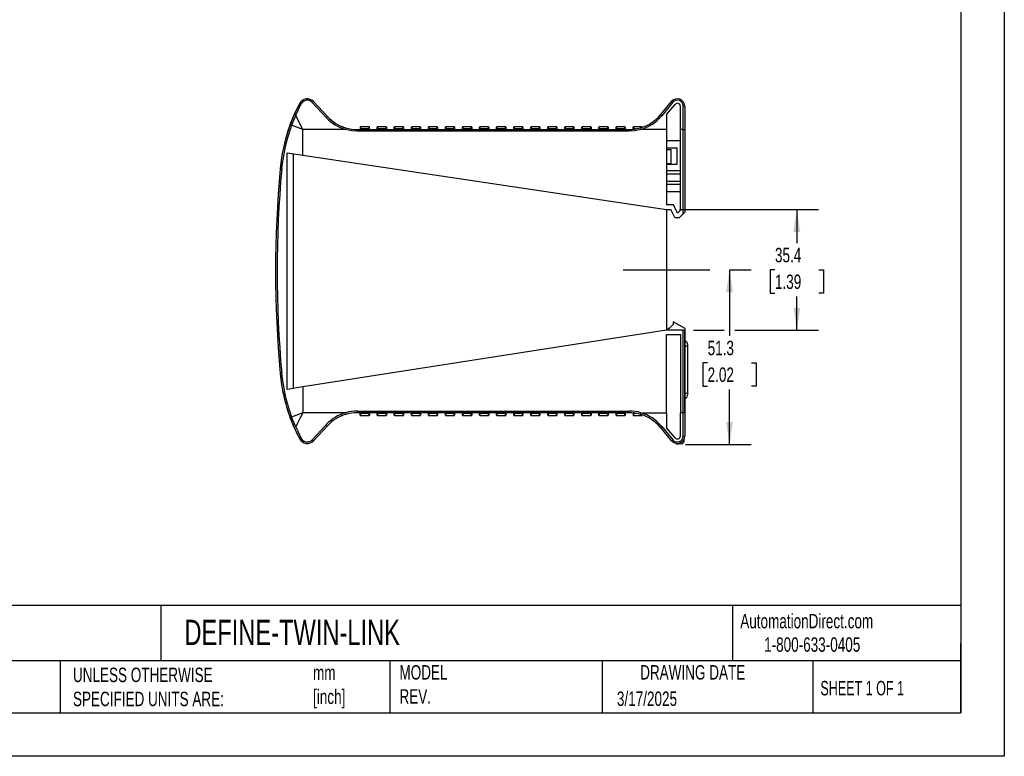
# Model space of a CAD drawing. Header units: millimetres. Extents: x 0 to 559, y 0 to 432.
# Tile 2 of 3: x 270 to 559, y 0 to 216. Entities that reach past the tile are written whole.
import ezdxf

# ---------------------------------------------------------------- set-up
doc = ezdxf.new("R2010")
doc.units = ezdxf.units.MM
doc.header["$LTSCALE"] = 2
doc.linetypes.add('CENTERX2', pattern=[20.32, 12.7, -2.54, 2.54, -2.54])
doc.layers.add('CENTER', color=40, linetype='CENTERX2')
doc.layers.add('DIMENSIONS', color=140, linetype='Continuous', lineweight=25)
doc.layers.add('TEXT', color=140, linetype='Continuous', lineweight=25)
doc.styles.add('SLDTEXTSTYLE0', font='TXT', dxfattribs={"width": 0.7})
doc.styles.add('SLDTEXTSTYLE1', font='TXT', dxfattribs={"width": 0.65})
doc.dimstyles.new('SLDDIMSTYLE1', dxfattribs={"dimtxt": 4.316016, "dimasz": 6.604, "dimexe": 0, "dimexo": 0.0625, "dimgap": 1.079004, "dimtad": 0, "dimtih": 1, "dimtoh": 1, "dimdec": 1, "dimrnd": 1e-09, "dimzin": 12, "dimdsep": 46, "dimtxsty": 'SLDTEXTSTYLE0', "dimsah": 1, "dimcen": 0.09, "dimadec": 0, "dimazin": 3, "dimtfac": 1, "dimtdec": 1, "dimtofl": 0, "dimtmove": 0, "dimatfit": 3, "dimfxl": 0, "dimfrac": 2, "dimtolj": 1, "dimtzin": 12, "dimarcsym": 0})

# ---------------------------------------------------------------- blocks, each defined once
blk = doc.blocks.new('_D_2')
at = {"layer": 'DIMENSIONS'}
for p, q in [((463.59, 160.31), (504.33, 160.31)), ((497.98, 160.31), (497.98, 150.44)), ((491.56, 142.61), (490.11, 142.61)), ((490.11, 142.61), (490.11, 135.76)), ((504.39, 142.61), (505.84, 142.61)), ((505.84, 142.61), (505.84, 135.76)), ((490.11, 135.76), (491.56, 135.76)), ((505.84, 135.76), (504.39, 135.76)), ((497.98, 124.91), (497.98, 134.79)), ((467.69, 124.91), (476.71, 124.91)), ((479.76, 124.91), (504.33, 124.91))]:
    blk.add_line(p, q, dxfattribs=at)
for points in [[(497.98, 160.31), (496.96, 153.71), (498.99, 153.71)], [(497.98, 124.91), (498.99, 131.52), (496.96, 131.52)]]:
    blk.add_solid(points, dxfattribs=at)
at = {"layer": 'DIMENSIONS', "char_height": 4.233, "attachment_point": 1, "style": 'SLDTEXTSTYLE0'}
for s, insert in [('35.4', (491.56, 149.04)), ('1.39', (491.56, 141.21))]:
    blk.add_mtext(s, dxfattribs=dict(at, insert=insert))
blk = doc.blocks.new('_D_3')
at = {"layer": 'DIMENSIONS'}
for p, q in [((478.24, 142.61), (478.24, 123.21)), ((478.34, 142.61), (484.59, 142.61)), ((471.82, 115.38), (470.38, 115.38)), ((470.38, 115.38), (470.38, 108.52)), ((484.65, 115.38), (486.1, 115.38)), ((486.1, 115.38), (486.1, 108.52)), ((470.38, 108.52), (471.82, 108.52)), ((478.24, 91.36), (478.24, 107.55)), ((486.1, 108.52), (484.65, 108.52)), ((465.37, 91.36), (484.59, 91.36))]:
    blk.add_line(p, q, dxfattribs=at)
for points in [[(478.24, 142.61), (477.22, 136.01), (479.25, 136.01)], [(478.24, 91.36), (479.25, 97.97), (477.22, 97.97)]]:
    blk.add_solid(points, dxfattribs=at)
at = {"layer": 'DIMENSIONS', "char_height": 4.233, "attachment_point": 1, "style": 'SLDTEXTSTYLE0'}
for s, insert in [('51.3', (471.82, 121.8)), ('2.02', (471.82, 113.98))]:
    blk.add_mtext(s, dxfattribs=dict(at, insert=insert))

msp = doc.modelspace()

# ---------------------------------------------------------------- linework, layer by layer
at = {"color": 7, "linetype": 'Continuous'}
for p, q in [((558.8, 431.81), (558.8, 0.01)), ((558.8, 0.01), (0, 0.01))]:
    msp.add_line(p, q, dxfattribs=at)
for p, q in [((350.6, 188.06), (352.23, 191.4)), ((351.06, 187.9), (352.67, 191.24)), ((359.99, 187.23), (355.9, 191.66)), ((356.26, 191.92), (360.36, 187.53)), ((457.97, 188), (461.26, 191.93)), ((461.64, 191.69), (458.35, 187.72)), ((459.8, 188.16), (462.26, 191.09)), ((464.65, 183.71), (464.65, 190.59)), ((349.42, 185.16), (350.6, 188.06)), ((351.06, 187.9), (349.86, 184.99)), ((459.8, 188.16), (459.8, 183.71)), ((463.85, 183.71), (463.85, 190.51)), ((465.15, 190.51), (465.15, 183.71)), ((353.15, 183.71), (349.86, 184.99)), ((353.15, 176.23), (353.15, 183.71)), ((365.63, 183.71), (353.15, 183.71)), ((365.77, 184.19), (365.63, 183.71)), ((369.13, 183.21), (369.13, 183.71)), ((369.13, 183.71), (448.77, 183.71)), ((448.77, 183.21), (369.13, 183.21)), ((369.96, 184.43), (369.96, 183.77)), ((369.96, 183.79), (369.96, 183.77)), ((369.96, 183.79), (372.63, 183.79)), ((369.96, 183.71), (369.96, 183.77)), ((372.54, 184.53), (370.06, 184.53)), ((370.06, 184.53), (370.06, 183.89)), ((372.54, 183.89), (370.06, 183.89)), ((372.54, 183.89), (372.54, 184.53)), ((372.64, 183.77), (372.63, 183.79)), ((372.64, 183.77), (372.64, 184.43)), ((372.64, 183.77), (372.64, 183.71)), ((374.96, 183.77), (374.96, 184.43)), ((374.96, 183.77), (374.96, 183.79)), ((377.63, 183.79), (374.96, 183.79)), ((374.96, 183.71), (374.96, 183.77)), ((377.54, 184.53), (375.06, 184.53)), ((375.06, 184.53), (375.06, 183.89)), ((377.54, 183.89), (375.06, 183.89)), ((377.54, 183.89), (377.54, 184.53)), ((377.63, 183.79), (377.64, 183.77)), ((377.64, 184.43), (377.64, 183.77)), ((377.64, 183.77), (377.64, 183.71)), ((379.96, 183.77), (379.96, 184.43)), ((379.96, 183.77), (379.96, 183.79)), ((382.63, 183.79), (379.96, 183.79)), ((379.96, 183.71), (379.96, 183.77)), ((382.54, 184.53), (380.06, 184.53)), ((380.06, 184.53), (380.06, 183.89)), ((382.54, 183.89), (380.06, 183.89)), ((382.54, 183.89), (382.54, 184.53)), ((382.63, 183.79), (382.64, 183.77)), ((382.64, 184.43), (382.64, 183.77)), ((382.64, 183.77), (382.64, 183.71)), ((384.96, 183.77), (384.96, 184.43)), ((384.96, 183.77), (384.96, 183.79)), ((387.63, 183.79), (384.96, 183.79)), ((384.96, 183.71), (384.96, 183.77)), ((387.54, 184.53), (385.06, 184.53)), ((385.06, 184.53), (385.06, 183.89)), ((387.54, 183.89), (385.06, 183.89)), ((387.54, 183.89), (387.54, 184.53)), ((387.63, 183.79), (387.64, 183.77)), ((387.64, 184.43), (387.64, 183.77)), ((387.64, 183.77), (387.64, 183.71)), ((389.96, 183.77), (389.96, 184.43)), ((389.96, 183.77), (389.96, 183.79)), ((392.63, 183.79), (389.96, 183.79)), ((389.96, 183.71), (389.96, 183.77)), ((392.54, 184.53), (390.06, 184.53)), ((390.06, 184.53), (390.06, 183.89)), ((392.54, 183.89), (390.06, 183.89)), ((392.54, 183.89), (392.54, 184.53)), ((392.63, 183.79), (392.64, 183.77)), ((392.64, 184.43), (392.64, 183.77)), ((392.64, 183.77), (392.64, 183.71)), ((394.96, 183.77), (394.96, 184.43)), ((394.96, 183.77), (394.96, 183.79)), ((397.63, 183.79), (394.96, 183.79)), ((394.96, 183.71), (394.96, 183.77)), ((397.54, 184.53), (395.06, 184.53)), ((395.06, 184.53), (395.06, 183.89)), ((397.54, 183.89), (395.06, 183.89)), ((397.54, 183.89), (397.54, 184.53)), ((397.63, 183.79), (397.64, 183.77)), ((397.64, 184.43), (397.64, 183.77)), ((397.64, 183.77), (397.64, 183.71)), ((399.96, 183.77), (399.96, 184.43)), ((399.96, 183.77), (399.96, 183.79)), ((402.63, 183.79), (399.96, 183.79)), ((399.96, 183.71), (399.96, 183.77)), ((402.54, 184.53), (400.06, 184.53)), ((400.06, 184.53), (400.06, 183.89)), ((402.54, 183.89), (400.06, 183.89)), ((402.54, 183.89), (402.54, 184.53)), ((402.63, 183.79), (402.64, 183.77)), ((402.64, 184.43), (402.64, 183.77)), ((402.64, 183.77), (402.64, 183.71)), ((404.96, 183.77), (404.96, 184.43)), ((404.96, 183.77), (404.96, 183.79)), ((407.63, 183.79), (404.96, 183.79)), ((404.96, 183.71), (404.96, 183.77)), ((407.54, 184.53), (405.06, 184.53)), ((405.06, 184.53), (405.06, 183.89)), ((407.54, 183.89), (405.06, 183.89)), ((407.54, 183.89), (407.54, 184.53)), ((407.63, 183.79), (407.64, 183.77)), ((407.64, 184.43), (407.64, 183.77)), ((407.64, 183.77), (407.64, 183.71)), ((409.96, 183.77), (409.96, 184.43)), ((409.96, 183.77), (409.96, 183.79)), ((412.63, 183.79), (409.96, 183.79)), ((409.96, 183.71), (409.96, 183.77)), ((412.54, 184.53), (410.06, 184.53)), ((410.06, 184.53), (410.06, 183.89)), ((412.54, 183.89), (410.06, 183.89)), ((412.54, 183.89), (412.54, 184.53)), ((412.63, 183.79), (412.64, 183.77)), ((412.64, 184.43), (412.64, 183.77)), ((412.64, 183.77), (412.64, 183.71)), ((414.96, 183.77), (414.96, 184.43)), ((414.96, 183.77), (414.96, 183.79)), ((417.63, 183.79), (414.96, 183.79)), ((414.96, 183.71), (414.96, 183.77)), ((417.54, 184.53), (415.06, 184.53)), ((415.06, 184.53), (415.06, 183.89)), ((417.54, 183.89), (415.06, 183.89)), ((417.54, 183.89), (417.54, 184.53)), ((417.63, 183.79), (417.64, 183.77)), ((417.64, 184.43), (417.64, 183.77)), ((417.64, 183.77), (417.64, 183.71)), ((419.96, 183.77), (419.96, 184.43)), ((419.96, 183.77), (419.96, 183.79)), ((422.63, 183.79), (419.96, 183.79)), ((419.96, 183.71), (419.96, 183.77)), ((422.54, 184.53), (420.06, 184.53)), ((420.06, 184.53), (420.06, 183.89)), ((422.54, 183.89), (420.06, 183.89)), ((422.54, 183.89), (422.54, 184.53)), ((422.63, 183.79), (422.64, 183.77)), ((422.64, 184.43), (422.64, 183.77)), ((422.64, 183.77), (422.64, 183.71)), ((424.96, 183.77), (424.96, 184.43)), ((424.96, 183.77), (424.96, 183.79)), ((427.63, 183.79), (424.96, 183.79)), ((424.96, 183.71), (424.96, 183.77)), ((427.54, 184.53), (425.06, 184.53)), ((425.06, 184.53), (425.06, 183.89)), ((427.54, 183.89), (425.06, 183.89)), ((427.54, 183.89), (427.54, 184.53)), ((427.63, 183.79), (427.64, 183.77)), ((427.64, 184.43), (427.64, 183.77)), ((427.64, 183.77), (427.64, 183.71)), ((429.96, 183.77), (429.96, 184.43)), ((429.96, 183.77), (429.96, 183.79)), ((432.63, 183.79), (429.96, 183.79)), ((429.96, 183.71), (429.96, 183.77)), ((432.54, 184.53), (430.06, 184.53)), ((430.06, 184.53), (430.06, 183.89)), ((432.54, 183.89), (430.06, 183.89)), ((432.54, 183.89), (432.54, 184.53)), ((432.63, 183.79), (432.64, 183.77)), ((432.64, 184.43), (432.64, 183.77)), ((432.64, 183.77), (432.64, 183.71)), ((434.96, 183.77), (434.96, 184.43)), ((434.96, 183.77), (434.96, 183.79)), ((437.63, 183.79), (434.96, 183.79)), ((434.96, 183.71), (434.96, 183.77)), ((437.54, 184.53), (435.06, 184.53)), ((435.06, 184.53), (435.06, 183.89)), ((437.54, 183.89), (435.06, 183.89)), ((437.54, 183.89), (437.54, 184.53)), ((437.63, 183.79), (437.64, 183.77)), ((437.64, 184.43), (437.64, 183.77)), ((437.64, 183.77), (437.64, 183.71)), ((439.96, 183.77), (439.96, 184.43)), ((439.96, 183.77), (439.96, 183.79)), ((442.63, 183.79), (439.96, 183.79)), ((439.96, 183.71), (439.96, 183.77)), ((442.54, 184.53), (440.06, 184.53)), ((440.06, 184.53), (440.06, 183.89)), ((442.54, 183.89), (440.06, 183.89)), ((442.54, 183.89), (442.54, 184.53)), ((442.63, 183.79), (442.64, 183.77)), ((442.64, 184.43), (442.64, 183.77)), ((442.64, 183.77), (442.64, 183.71)), ((444.96, 183.77), (444.96, 184.43)), ((444.96, 183.77), (444.96, 183.79)), ((447.63, 183.79), (444.96, 183.79)), ((444.96, 183.71), (444.96, 183.77)), ((447.54, 184.53), (445.06, 184.53)), ((445.06, 184.53), (445.06, 183.89)), ((447.54, 183.89), (445.06, 183.89)), ((447.54, 183.89), (447.54, 184.53)), ((447.63, 183.79), (447.64, 183.77)), ((447.64, 184.43), (447.64, 183.77)), ((447.64, 183.77), (447.64, 183.71)), ((448.77, 183.71), (448.77, 183.21)), ((449.96, 183.77), (449.96, 184.43)), ((449.96, 183.77), (449.96, 183.79)), ((450.15, 183.79), (449.96, 183.79)), ((452.54, 184.53), (450.06, 184.53)), ((450.06, 184.53), (450.06, 183.89)), ((450.82, 183.89), (450.06, 183.89)), ((452.13, 184.19), (452.27, 183.71)), ((459.8, 183.71), (452.27, 183.71)), ((452.54, 184.36), (452.54, 184.53)), ((459.8, 183.71), (459.8, 161.61)), ((463.85, 160.05), (463.85, 183.71)), ((464.65, 183.71), (463.85, 183.71)), ((464.65, 159.01), (464.65, 183.71)), ((464.65, 183.71), (465.15, 183.71)), ((465.15, 183.71), (465.15, 159.51)), ((463.85, 180.36), (459.8, 180.36)), ((348.59, 107.53), (348.59, 176.9)), ((348.59, 176.9), (353.15, 176.23)), ((350.44, 107.82), (350.44, 176.63)), ((353.15, 176.23), (459.8, 160.31)), ((459.8, 178.37), (462.76, 178.37)), ((461.17, 177.76), (459.8, 177.76)), ((461.17, 173.76), (461.17, 177.76)), ((462.76, 178.37), (462.76, 173.51)), ((459.8, 173.76), (461.17, 173.76)), ((462.76, 173.51), (459.8, 173.51)), ((459.8, 171.71), (463.85, 171.71)), ((459.8, 170.71), (463.85, 170.71)), ((459.8, 168.61), (463.85, 168.61)), ((463.85, 167.61), (459.8, 167.61)), ((459.8, 165.51), (463.85, 165.51)), ((461.86, 161.61), (459.8, 161.61)), ((459.8, 160.31), (461.05, 160.31)), ((459.8, 160.31), (459.8, 124.91)), ((462.22, 157.91), (461.05, 160.31)), ((463.02, 159.23), (461.86, 161.61)), ((463.85, 160.05), (463.02, 159.23)), ((464.65, 159.01), (463.55, 157.91)), ((462.22, 157.91), (463.55, 157.91)), ((461.73, 127.31), (461.73, 126.56)), ((465.23, 125.36), (461.73, 127.31)), ((459.8, 124.91), (353.15, 108.25)), ((464.65, 124.91), (459.8, 124.91)), ((460.53, 125.36), (460.23, 125.36)), ((460.23, 125.36), (460.23, 124.91)), ((460.53, 125.36), (461.73, 126.56)), ((464.65, 100.71), (464.65, 124.91)), ((464.65, 124.91), (465.15, 124.91)), ((465.15, 100.71), (465.15, 124.91)), ((465.23, 98.86), (465.23, 125.36)), ((459.8, 123.61), (463.85, 123.61)), ((459.8, 100.71), (459.8, 123.61)), ((463.85, 123.61), (463.85, 100.71)), ((465.23, 120.36), (465.98, 120.36)), ((465.98, 120.36), (465.98, 120.57)), ((465.98, 106.36), (465.98, 120.36)), ((353.15, 108.25), (348.59, 107.53)), ((353.15, 108.25), (353.15, 100.71)), ((465.98, 106.36), (465.23, 106.36)), ((465.98, 106.36), (465.98, 106.16)), ((369.13, 101.21), (448.77, 101.21)), ((369.13, 101.21), (369.13, 100.71)), ((448.77, 100.71), (448.77, 101.21)), ((350.6, 96.37), (349.42, 99.27)), ((353.15, 100.71), (349.86, 99.44)), ((351.06, 96.53), (349.86, 99.44)), ((365.63, 100.71), (353.15, 100.71)), ((365.77, 100.23), (365.63, 100.71)), ((448.77, 100.71), (369.13, 100.71)), ((369.96, 100.66), (369.96, 100.71)), ((369.96, 100.63), (369.96, 100.66)), ((369.96, 100), (369.96, 100.66)), ((369.96, 100.63), (372.63, 100.63)), ((370.06, 100.54), (372.54, 100.54)), ((370.06, 100.54), (370.06, 99.9)), ((370.06, 99.9), (372.54, 99.9)), ((372.54, 99.9), (372.54, 100.54)), ((372.64, 100.66), (372.63, 100.63)), ((372.64, 100.71), (372.64, 100.66)), ((372.64, 100.66), (372.64, 100)), ((374.96, 100.66), (374.96, 100.71)), ((374.96, 100.63), (374.96, 100.66)), ((374.96, 100), (374.96, 100.66)), ((374.96, 100.63), (377.63, 100.63)), ((375.06, 100.54), (377.54, 100.54)), ((375.06, 100.54), (375.06, 99.9)), ((375.06, 99.9), (377.54, 99.9)), ((377.54, 99.9), (377.54, 100.54)), ((377.64, 100.66), (377.63, 100.63)), ((377.64, 100.71), (377.64, 100.66)), ((377.64, 100.66), (377.64, 100)), ((379.96, 100.66), (379.96, 100.71)), ((379.96, 100.63), (379.96, 100.66)), ((379.96, 100), (379.96, 100.66)), ((379.96, 100.63), (382.63, 100.63)), ((380.06, 100.54), (382.54, 100.54)), ((380.06, 100.54), (380.06, 99.9)), ((380.06, 99.9), (382.54, 99.9)), ((382.54, 99.9), (382.54, 100.54)), ((382.64, 100.66), (382.63, 100.63)), ((382.64, 100.71), (382.64, 100.66)), ((382.64, 100.66), (382.64, 100)), ((384.96, 100.66), (384.96, 100.71)), ((384.96, 100.63), (384.96, 100.66)), ((384.96, 100), (384.96, 100.66)), ((384.96, 100.63), (387.63, 100.63)), ((385.06, 100.54), (387.54, 100.54)), ((385.06, 100.54), (385.06, 99.9)), ((385.06, 99.9), (387.54, 99.9)), ((387.54, 99.9), (387.54, 100.54)), ((387.64, 100.66), (387.63, 100.63)), ((387.64, 100.71), (387.64, 100.66)), ((387.64, 100.66), (387.64, 100)), ((389.96, 100.66), (389.96, 100.71)), ((389.96, 100.63), (389.96, 100.66)), ((389.96, 100), (389.96, 100.66)), ((389.96, 100.63), (392.63, 100.63)), ((390.06, 100.54), (392.54, 100.54)), ((390.06, 100.54), (390.06, 99.9)), ((390.06, 99.9), (392.54, 99.9)), ((392.54, 99.9), (392.54, 100.54)), ((392.64, 100.66), (392.63, 100.63)), ((392.64, 100.71), (392.64, 100.66)), ((392.64, 100.66), (392.64, 100)), ((394.96, 100.66), (394.96, 100.71)), ((394.96, 100.63), (394.96, 100.66)), ((394.96, 100), (394.96, 100.66)), ((394.96, 100.63), (397.63, 100.63)), ((395.06, 100.54), (397.54, 100.54)), ((395.06, 100.54), (395.06, 99.9)), ((395.06, 99.9), (397.54, 99.9)), ((397.54, 99.9), (397.54, 100.54)), ((397.64, 100.66), (397.63, 100.63)), ((397.64, 100.71), (397.64, 100.66)), ((397.64, 100.66), (397.64, 100)), ((399.96, 100.66), (399.96, 100.71)), ((399.96, 100.63), (399.96, 100.66)), ((399.96, 100), (399.96, 100.66)), ((399.96, 100.63), (402.63, 100.63)), ((400.06, 100.54), (402.54, 100.54)), ((400.06, 100.54), (400.06, 99.9)), ((400.06, 99.9), (402.54, 99.9)), ((402.54, 99.9), (402.54, 100.54)), ((402.64, 100.66), (402.63, 100.63)), ((402.64, 100.71), (402.64, 100.66)), ((402.64, 100.66), (402.64, 100)), ((404.96, 100.66), (404.96, 100.71)), ((404.96, 100.63), (404.96, 100.66)), ((404.96, 100), (404.96, 100.66)), ((404.96, 100.63), (407.63, 100.63)), ((405.06, 100.54), (407.54, 100.54)), ((405.06, 100.54), (405.06, 99.9)), ((405.06, 99.9), (407.54, 99.9)), ((407.54, 99.9), (407.54, 100.54)), ((407.64, 100.66), (407.63, 100.63)), ((407.64, 100.71), (407.64, 100.66)), ((407.64, 100.66), (407.64, 100)), ((409.96, 100.66), (409.96, 100.71)), ((409.96, 100.63), (409.96, 100.66)), ((409.96, 100), (409.96, 100.66)), ((409.96, 100.63), (412.63, 100.63)), ((410.06, 100.54), (412.54, 100.54)), ((410.06, 100.54), (410.06, 99.9)), ((410.06, 99.9), (412.54, 99.9)), ((412.54, 99.9), (412.54, 100.54)), ((412.64, 100.66), (412.63, 100.63)), ((412.64, 100.71), (412.64, 100.66)), ((412.64, 100.66), (412.64, 100)), ((414.96, 100.66), (414.96, 100.71)), ((414.96, 100.63), (414.96, 100.66)), ((414.96, 100), (414.96, 100.66)), ((414.96, 100.63), (417.63, 100.63)), ((415.06, 100.54), (417.54, 100.54)), ((415.06, 100.54), (415.06, 99.9)), ((415.06, 99.9), (417.54, 99.9)), ((417.54, 99.9), (417.54, 100.54)), ((417.64, 100.66), (417.63, 100.63)), ((417.64, 100.71), (417.64, 100.66)), ((417.64, 100.66), (417.64, 100)), ((419.96, 100.66), (419.96, 100.71)), ((419.96, 100.63), (419.96, 100.66)), ((419.96, 100), (419.96, 100.66)), ((419.96, 100.63), (422.63, 100.63)), ((420.06, 100.54), (422.54, 100.54)), ((420.06, 100.54), (420.06, 99.9)), ((420.06, 99.9), (422.54, 99.9)), ((422.54, 99.9), (422.54, 100.54)), ((422.64, 100.66), (422.63, 100.63)), ((422.64, 100.71), (422.64, 100.66)), ((422.64, 100.66), (422.64, 100)), ((424.96, 100.66), (424.96, 100.71)), ((424.96, 100.63), (424.96, 100.66)), ((424.96, 100), (424.96, 100.66)), ((424.96, 100.63), (427.63, 100.63)), ((425.06, 100.54), (427.54, 100.54)), ((425.06, 100.54), (425.06, 99.9)), ((425.06, 99.9), (427.54, 99.9)), ((427.54, 99.9), (427.54, 100.54)), ((427.64, 100.66), (427.63, 100.63)), ((427.64, 100.71), (427.64, 100.66)), ((427.64, 100.66), (427.64, 100)), ((429.96, 100.66), (429.96, 100.71)), ((429.96, 100.63), (429.96, 100.66)), ((429.96, 100), (429.96, 100.66)), ((429.96, 100.63), (432.63, 100.63)), ((430.06, 100.54), (432.54, 100.54)), ((430.06, 100.54), (430.06, 99.9)), ((430.06, 99.9), (432.54, 99.9)), ((432.54, 99.9), (432.54, 100.54)), ((432.64, 100.66), (432.63, 100.63)), ((432.64, 100.71), (432.64, 100.66)), ((432.64, 100.66), (432.64, 100)), ((434.96, 100.66), (434.96, 100.71)), ((434.96, 100.63), (434.96, 100.66)), ((434.96, 100), (434.96, 100.66)), ((434.96, 100.63), (437.63, 100.63)), ((435.06, 100.54), (437.54, 100.54)), ((435.06, 100.54), (435.06, 99.9)), ((435.06, 99.9), (437.54, 99.9)), ((437.54, 99.9), (437.54, 100.54)), ((437.64, 100.66), (437.63, 100.63)), ((437.64, 100.71), (437.64, 100.66)), ((437.64, 100.66), (437.64, 100)), ((439.96, 100.66), (439.96, 100.71)), ((439.96, 100.63), (439.96, 100.66)), ((439.96, 100), (439.96, 100.66)), ((439.96, 100.63), (442.63, 100.63)), ((440.06, 100.54), (442.54, 100.54)), ((440.06, 100.54), (440.06, 99.9)), ((440.06, 99.9), (442.54, 99.9)), ((442.54, 99.9), (442.54, 100.54)), ((442.64, 100.66), (442.63, 100.63)), ((442.64, 100.71), (442.64, 100.66)), ((442.64, 100.66), (442.64, 100)), ((444.96, 100.66), (444.96, 100.71)), ((444.96, 100.63), (444.96, 100.66)), ((444.96, 100), (444.96, 100.66)), ((444.96, 100.63), (447.63, 100.63)), ((445.06, 100.54), (447.54, 100.54)), ((445.06, 100.54), (445.06, 99.9)), ((445.06, 99.9), (447.54, 99.9)), ((447.54, 99.9), (447.54, 100.54)), ((447.64, 100.66), (447.63, 100.63)), ((447.64, 100.71), (447.64, 100.66)), ((447.64, 100.66), (447.64, 100)), ((449.96, 100.66), (449.96, 100)), ((450.15, 100.63), (449.96, 100.63)), ((450.06, 100.54), (450.82, 100.54)), ((450.06, 100.54), (450.06, 99.9)), ((450.06, 99.9), (452.54, 99.9)), ((452.13, 100.23), (452.27, 100.71)), ((452.27, 100.71), (459.8, 100.71)), ((452.54, 99.9), (452.54, 100.03)), ((459.8, 100.71), (459.8, 96.27)), ((463.85, 93.91), (463.85, 100.71)), ((464.65, 100.71), (463.85, 100.71)), ((464.65, 93.84), (464.65, 100.71)), ((465.15, 100.71), (464.65, 100.71)), ((465.15, 100.71), (465.15, 93.91)), ((352.23, 93.03), (350.6, 96.37)), ((351.06, 96.53), (352.67, 93.19)), ((359.99, 97.2), (355.9, 92.77)), ((360.36, 96.9), (356.26, 92.51)), ((461.26, 92.5), (457.97, 96.43)), ((458.35, 96.71), (461.64, 92.74)), ((462.26, 93.34), (459.8, 96.27)), ((464.91, 92.47), (464.96, 93.04)), ((462.83, 91.74), (462.83, 91.36)), ((464.09, 91.59), (462.83, 91.36))]:
    msp.add_line(p, q)
at = {"flags": 128}
for points in [[(353.15, 183.71), (352.29, 185.42), (351.6, 186.82), (351.06, 187.9)], [(369.13, 183.21), (367.37, 183.34), (365.63, 183.71)], [(452.27, 183.71), (450.54, 183.34), (448.77, 183.21)], [(452.64, 184.35), (452.7, 184.37), (453.37, 184.63)], [(464.65, 159.01), (464.83, 159.2), (465, 159.37), (465.06, 159.43), (465.11, 159.48), (465.14, 159.51), (465.15, 159.51)], [(353.15, 100.71), (352.29, 99.01), (351.6, 97.61), (351.06, 96.53)]]:
    msp.add_lwpolyline(points, dxfattribs=at)
for centre, radius, start, end in [((396.29, 167.75), 50, 151.7752, 157.2091), ((354.44, 190.21), 2.5, 43, 151.7752), ((352.19, 190.59), 0.812, 53.4845, 87.0077), ((354.44, 190.31), 1.99, 42.7524, 152.1763), ((356.65, 190.99), 1, 112.3685, 138.1128), ((462.95, 190.51), 2.2, 360, 140), ((460.95, 191.01), 0.97, 44.6439, 71.5501), ((462.95, 190.6), 1.7, 359.4463, 140.1671), ((462.95, 190.51), 0.9, 0.0003, 139.9997), ((464.77, 189.66), 0.936, 66.2146, 97.5158), ((350.29, 186.43), 1.66, 62.3922, 79.106), ((448.77, 195.71), 12, 286.2602, 320), ((448.7, 195.74), 12.55, 286.5469, 320.2628), ((456.98, 186.25), 2.01, 47.0759, 60.6433), ((396.29, 167.75), 50, 159.6196, 174.8775), ((395.95, 167.73), 49.22, 159.4721, 174.8238), ((396.29, 167.75), 50, 157.2091, 169.2346), ((351.76, 190.46), 5.79, 246.1528, 250.8536), ((350.33, 187.06), 0.15, 157.2091, 247.3815), ((361.71, 185.54), 2.4, 124.1018, 135.4621), ((369.2, 195.73), 12.54, 222.732, 253.4715), ((369.13, 195.71), 12, 223, 253.7398), ((369.13, 195.71), 12, 246.3295, 253.7398), ((369.13, 195.71), 12, 253.7398, 270), ((370.06, 184.43), 0.1, 90, 180), ((370.1, 183.76), 0.14, 106.0016, 164.0459), ((372.54, 184.43), 0.1, 0, 90), ((372.5, 183.76), 0.141, 16.1526, 73.8), ((375.06, 184.43), 0.1, 90, 180), ((375.1, 183.76), 0.14, 106.0016, 164.0459), ((377.54, 184.43), 0.1, 0, 90), ((377.5, 183.76), 0.141, 16.1526, 73.8), ((380.06, 184.43), 0.1, 90, 180), ((380.1, 183.76), 0.14, 106.0016, 164.0459), ((382.54, 184.43), 0.1, 0, 90), ((382.5, 183.76), 0.141, 16.1526, 73.8), ((385.06, 184.43), 0.1, 90, 180), ((385.1, 183.76), 0.14, 106.0016, 164.0459), ((387.54, 184.43), 0.1, 0, 90), ((387.5, 183.76), 0.141, 16.1526, 73.8), ((390.06, 184.43), 0.1, 90, 180), ((390.1, 183.76), 0.14, 106.0016, 164.0459), ((392.54, 184.43), 0.1, 0, 90), ((392.5, 183.76), 0.14, 16.0009, 73.9517), ((395.06, 184.43), 0.1, 90, 180), ((395.1, 183.76), 0.14, 106.0016, 164.0459), ((397.54, 184.43), 0.1, 0, 90), ((397.5, 183.76), 0.141, 16.1526, 73.8), ((400.06, 184.43), 0.1, 90, 180), ((400.1, 183.76), 0.14, 106.0016, 164.0459), ((402.54, 184.43), 0.1, 0, 90), ((402.5, 183.76), 0.141, 16.1526, 73.8), ((405.06, 184.43), 0.1, 90, 180), ((405.1, 183.76), 0.14, 106.0016, 164.0459), ((407.54, 184.43), 0.1, 0, 90), ((407.5, 183.76), 0.141, 16.1526, 73.8), ((410.06, 184.43), 0.1, 90, 180), ((410.1, 183.76), 0.14, 106.0016, 164.0459), ((412.54, 184.43), 0.1, 0, 90), ((412.5, 183.76), 0.141, 16.1526, 73.8), ((415.06, 184.43), 0.1, 90, 180), ((415.1, 183.76), 0.14, 106.0016, 164.0459), ((417.54, 184.43), 0.1, 0, 90), ((417.5, 183.76), 0.141, 16.1526, 73.8), ((420.06, 184.43), 0.1, 90, 180), ((420.1, 183.76), 0.14, 106.0016, 164.0459), ((422.54, 184.43), 0.1, 0, 90), ((422.5, 183.76), 0.141, 16.1526, 73.8), ((425.06, 184.43), 0.1, 90, 180), ((425.1, 183.76), 0.14, 106.0016, 164.0459), ((427.54, 184.43), 0.1, 0, 90), ((427.5, 183.76), 0.141, 16.1526, 73.8), ((430.06, 184.43), 0.1, 90, 180), ((430.1, 183.76), 0.14, 106.0016, 164.0459), ((432.54, 184.43), 0.1, 0, 90), ((432.5, 183.76), 0.141, 16.1526, 73.8), ((435.06, 184.43), 0.1, 90, 180), ((435.1, 183.76), 0.14, 106.0016, 164.0459), ((437.54, 184.43), 0.1, 0, 90), ((437.5, 183.76), 0.141, 16.1526, 73.8), ((440.06, 184.43), 0.1, 90, 180), ((440.1, 183.76), 0.14, 106.0016, 164.0459), ((442.54, 184.43), 0.1, 0, 90), ((442.5, 183.76), 0.141, 16.1526, 73.8), ((445.06, 184.43), 0.1, 90, 180), ((445.1, 183.76), 0.14, 106.0016, 164.0459), ((447.54, 184.43), 0.1, 0, 90), ((447.5, 183.76), 0.141, 16.1526, 73.8), ((448.77, 195.71), 12, 270, 286.2602), ((450.06, 184.43), 0.1, 90, 180), ((452.54, 184.43), 0.1, 0, 90), ((681.15, 142.21), 336, 174.8775, 185.1225), ((678.18, 142.21), 332.59, 174.8326, 185.1674), ((347.81, 183.17), 11.03, 263.1376, 265.4749), ((464.48, 120.57), 1.5, 0, 60), ((347.81, 101.26), 11.03, 94.5252, 96.8624), ((396.29, 116.68), 50, 185.1225, 200.3804), ((395.95, 116.7), 49.22, 185.1762, 200.5279), ((396.29, 116.68), 50, 190.951, 196.2159), ((464.48, 106.16), 1.5, 300, 0), ((396.29, 116.68), 50, 196.3922, 202.7909), ((369.13, 88.71), 12.5, 90, 106.2602), ((448.77, 88.71), 12.5, 73.7398, 90), ((352.16, 92.96), 6.88, 109.5177, 113.476), ((369.2, 88.7), 12.54, 106.5285, 137.2679), ((369.13, 88.71), 12, 106.2602, 137), ((369.13, 88.71), 12, 106.2602, 114.0095), ((369.13, 88.71), 12, 90, 106.2602), ((370.1, 100.67), 0.141, 196.1526, 253.8), ((370.06, 100), 0.1, 180, 270), ((372.5, 100.67), 0.14, 286.0016, 344.0459), ((372.54, 100), 0.1, 270, 0), ((375.1, 100.67), 0.141, 196.1526, 253.8), ((375.06, 100), 0.1, 180, 270), ((377.5, 100.67), 0.14, 286.0016, 344.0459), ((377.54, 100), 0.1, 270, 0), ((380.1, 100.67), 0.141, 196.1526, 253.8), ((380.06, 100), 0.1, 180, 270), ((382.5, 100.67), 0.14, 286.0016, 344.0459), ((382.54, 100), 0.1, 270, 0), ((385.1, 100.67), 0.141, 196.1526, 253.8), ((385.06, 100), 0.1, 180, 270), ((387.5, 100.67), 0.14, 286.0016, 344.0459), ((387.54, 100), 0.1, 270, 0), ((390.1, 100.67), 0.141, 196.1526, 253.8), ((390.06, 100), 0.1, 180, 270), ((392.5, 100.67), 0.14, 286.0016, 344.0459), ((392.54, 100), 0.1, 270, 0), ((395.1, 100.67), 0.141, 196.1526, 253.8), ((395.06, 100), 0.1, 180, 270), ((397.5, 100.67), 0.14, 286.0016, 344.0459), ((397.54, 100), 0.1, 270, 0), ((400.1, 100.67), 0.141, 196.1526, 253.8), ((400.06, 100), 0.1, 180, 270), ((402.5, 100.67), 0.14, 286.0016, 344.0459), ((402.54, 100), 0.1, 270, 0), ((405.1, 100.67), 0.141, 196.1526, 253.8), ((405.06, 100), 0.1, 180, 270), ((407.5, 100.67), 0.14, 286.0016, 344.0459), ((407.54, 100), 0.1, 270, 0), ((410.1, 100.67), 0.141, 196.1526, 253.8), ((410.06, 100), 0.1, 180, 270), ((412.5, 100.67), 0.14, 286.0016, 344.0459), ((412.54, 100), 0.1, 270, 0), ((415.1, 100.67), 0.141, 196.1526, 253.8), ((415.06, 100), 0.1, 180, 270), ((417.5, 100.67), 0.14, 286.0016, 344.0459), ((417.54, 100), 0.1, 270, 0), ((420.1, 100.67), 0.141, 196.1526, 253.8), ((420.06, 100), 0.1, 180, 270), ((422.5, 100.67), 0.14, 286.0016, 344.0459), ((422.54, 100), 0.1, 270, 0), ((425.1, 100.67), 0.141, 196.1526, 253.8), ((425.06, 100), 0.1, 180, 270), ((427.5, 100.67), 0.14, 286.0016, 344.0459), ((427.54, 100), 0.1, 270, 0), ((430.1, 100.67), 0.14, 196.0009, 253.9517), ((430.06, 100), 0.1, 180, 270), ((432.5, 100.67), 0.14, 286.0016, 344.0459), ((432.54, 100), 0.1, 270, 0), ((435.1, 100.67), 0.141, 196.1526, 253.8), ((435.06, 100), 0.1, 180, 270), ((437.5, 100.67), 0.14, 286.0016, 344.0459), ((437.54, 100), 0.1, 270, 0), ((440.1, 100.67), 0.141, 196.1526, 253.8), ((440.06, 100), 0.1, 180, 270), ((442.5, 100.67), 0.14, 286.0016, 344.0459), ((442.54, 100), 0.1, 270, 0), ((445.1, 100.67), 0.141, 196.1526, 253.8), ((445.06, 100), 0.1, 180, 270), ((447.5, 100.67), 0.14, 286.0016, 344.0459), ((447.54, 100), 0.1, 270, 0), ((448.77, 88.71), 12, 73.7398, 90), ((450.1, 100.67), 0.141, 196.1526, 253.8), ((450.06, 100), 0.1, 180, 270), ((448.77, 88.71), 12, 40, 73.7398), ((448.69, 88.67), 12.57, 39.7651, 73.4251), ((452.54, 100), 0.1, 270, 0), ((454.95, 99.18), 0.15, 180, 239.4624), ((401.17, 98.86), 64.06, 358.05, 0), ((350.33, 97.37), 0.15, 112.6185, 202.7909), ((396.29, 116.68), 50, 202.7909, 208.2248), ((350.29, 98), 1.66, 280.894, 297.6078), ((361.46, 98.6), 2.03, 223.4865, 236.9495), ((456.98, 98.18), 2.01, 299.3568, 312.924), ((352.14, 93.97), 0.947, 275.4426, 304.0653), ((354.44, 94.21), 2.5, 208.2248, 317), ((354.44, 94.12), 1.99, 207.8109, 317.2604), ((356.56, 93.31), 0.857, 219.6195, 249.8991), ((462.95, 93.91), 2.2, 220, 0), ((461.03, 93.3), 0.828, 286.1004, 317.7056), ((462.95, 93.83), 1.7, 219.8632, 0.5234), ((462.95, 93.91), 0.9, 220, 360), ((463.91, 92.57), 1, 280, 354.2721), ((464.77, 94.77), 0.936, 262.4842, 293.7854)]:
    msp.add_arc(centre, radius, start, end)
at = {"layer": 'CENTER'}
msp.add_line((447.1, 142.61), (475.8, 142.61), dxfattribs=at)
at = {"layer": 'TEXT'}
for p, q in [((546.1, 419.1), (546.1, 12.7)), ((546.1, 44.25), (12.7, 44.25)), ((311.52, 44.25), (311.52, 27.94)), ((479.15, 44.25), (479.15, 27.94)), ((546.1, 12.7), (546.1, 33.02)), ((546.1, 27.94), (12.7, 27.94)), ((282, 27.94), (282, 12.7)), ((378.6, 27.94), (378.6, 12.7)), ((440.93, 27.94), (440.93, 12.7)), ((502.7, 27.94), (502.7, 12.7)), ((12.7, 12.7), (546.1, 12.7))]:
    msp.add_line(p, q, dxfattribs=at)

# ---------------------------------------------------------------- texts
at = {"layer": 'TEXT', "linetype": 'CENTERX2', "lineweight": 18}
for s, insert, char_height, attachment_point, style in [('AutomationDirect.com', (481.39, 41.75), 4.2333, 1, 'SLDTEXTSTYLE0'), ('DEFINE-TWIN-LINK', (318.42, 40.03), 7.4083, 1, 'SLDTEXTSTYLE0'), ('1-800-633-0405', (488.38, 34.87), 4.2333, 1, 'SLDTEXTSTYLE0'), ('UNLESS OTHERWISE ^JSPECIFIED UNITS ARE:', (285.74, 25.99), 4.2333, 1, 'SLDTEXTSTYLE0'), ('MODEL ^JREV.', (381.47, 26.73), 4.2333, 1, 'SLDTEXTSTYLE0'), ('DRAWING DATE', (467.45, 26.73), 4.2333, 2, 'SLDTEXTSTYLE0'), ('mm^J[inch]', (356.13, 26.63), 4.233, 1, 'SLDTEXTSTYLE0'), ('SHEET 1 OF 1', (504.88, 22.1), 4.2333, 1, 'SLDTEXTSTYLE1'), ('3/17/2025', (445.23, 19), 4.233, 1, 'SLDTEXTSTYLE0')]:
    msp.add_mtext(s, dxfattribs=dict(at, insert=insert, char_height=char_height, attachment_point=attachment_point, style=style))

# ---------------------------------------------------------------- dimensions: what is measured, and where the dimension line sits
at = {"layer": 'DIMENSIONS'}
for base, p1, p2, picture, middle in [((497.98, 124.91), (461.05, 160.31), (465.15, 124.91), '_D_2', (497.98, 142.61)), ((478.23712708, 91.36457455), (475.7965326, 142.61457455), (462.8265326, 91.36457455), '_D_3', (478.23712708, 115.38006727))]:
    dim = msp.add_linear_dim(base=base, p1=p1, p2=p2, angle=90, dimstyle='SLDDIMSTYLE1', dxfattribs=at)
    dim.commit()
    dim.dimension.update_dxf_attribs({"geometry": picture, "text_midpoint": middle, "dimtype": 160})

doc.saveas('drawing.dxf')
